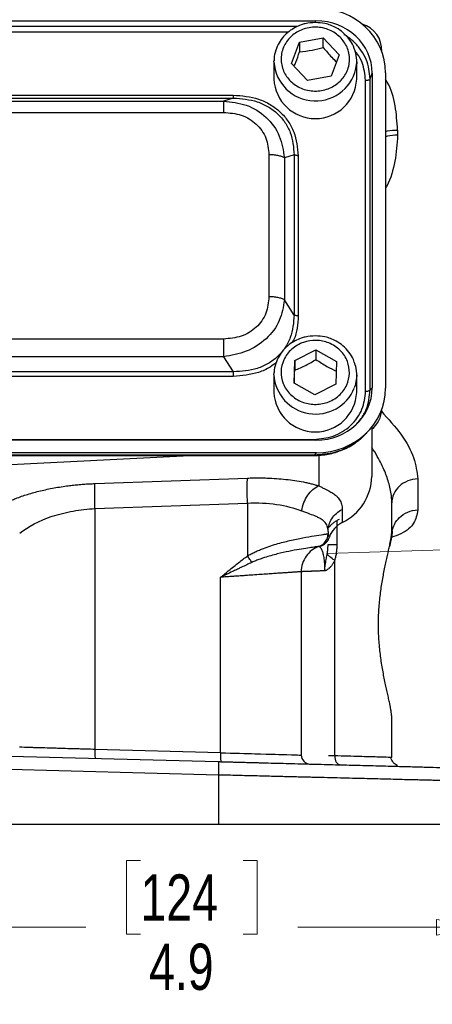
# Model space of a CAD drawing. Header units: inches. Extents: x 0.6 to 16.3, y 0.2 to 11.5.
# Tile 5 of 34: x 5.1 to 6.4, y 4 to 6.9. Entities that reach past the tile are written whole.
import ezdxf

# ---------------------------------------------------------------- set-up
doc = ezdxf.new("R2010")
doc.units = ezdxf.units.IN
doc.header["$MEASUREMENT"] = 0
doc.styles.add('SLDTEXTSTYLE0', font='TXT', dxfattribs={"width": 0.75})
doc.dimstyles.new('SLDDIMSTYLE1', dxfattribs={"dimtxt": 0.137795, "dimasz": 0.14, "dimexe": 0, "dimexo": 0.0625, "dimgap": 0.034449, "dimtad": 0, "dimdec": 1, "dimlfac": 1.5, "dimrnd": 1e-09, "dimzin": 12, "dimdsep": 46, "dimtxsty": 'SLDTEXTSTYLE0', "dimblk1": 'CLOSED', "dimblk2": 'CLOSED', "dimsah": 1, "dimcen": 0.09, "dimadec": 0, "dimazin": 3, "dimtfac": 1, "dimtdec": 1, "dimtofl": 0, "dimtmove": 0, "dimatfit": 3, "dimldrblk": 'CLOSED', "dimfxl": 0, "dimfrac": 2, "dimtolj": 1, "dimtzin": 12, "dimarcsym": 0})

# ---------------------------------------------------------------- blocks, each defined once
blk = doc.blocks.new('_Closed')
at = {"color": 0, "linetype": 'ByBlock', "lineweight": -2}
for p, q in [((-1, 0.166667), (0, 0)), ((-1, 0.166667), (-1, -0.166667)), ((0, 0), (-1, -0.166667)), ((0, 0), (-1, 0))]:
    blk.add_line(p, q, dxfattribs=at)
blk = doc.blocks.new('_D_11')
at = {"color": 7, "linetype": 'Continuous', "lineweight": 0}
for p, q in [((3.2725, 4.4608), (3.2725, 4.1551)), ((6.5258, 4.4608), (6.5258, 4.1551)), ((5.5036, 4.3929), (5.4616, 4.3929)), ((5.4616, 4.3929), (5.4616, 4.1742)), ((5.809, 4.3929), (5.851, 4.3929)), ((5.851, 4.3929), (5.851, 4.1742)), ((3.2725, 4.1945), (5.3408, 4.1945)), ((5.4616, 4.1742), (5.5036, 4.1742)), ((5.851, 4.1742), (5.809, 4.1742)), ((6.5258, 4.1945), (5.9719, 4.1945))]:
    blk.add_line(p, q, dxfattribs=at)
at = {"color": 7, "linetype": 'Continuous', "lineweight": 18, "xscale": 0.14, "yscale": 0.14, "rotation": 180.0000000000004}
blk.add_blockref('_Closed', (3.2725, 4.1945, 0.5206), dxfattribs=at)
at = {"color": 7, "linetype": 'Continuous', "lineweight": 18, "xscale": 0.14, "yscale": 0.14}
blk.add_blockref('_Closed', (6.5258, 4.1945, 0.5206), dxfattribs=at)
at = {"color": 7, "linetype": 'Continuous', "lineweight": 18, "char_height": 0.1378, "attachment_point": 1, "style": 'SLDTEXTSTYLE0'}
for s, insert in [('124', (5.5036, 4.3518)), ('4.9', (5.5291, 4.1456))]:
    blk.add_mtext(s, dxfattribs=dict(at, insert=insert))

msp = doc.modelspace()

# ---------------------------------------------------------------- linework, layer by layer
at = {"color": 7, "linetype": 'Continuous', "lineweight": 25}
for p, q in [((3.7725, 6.8955), (6.0264, 6.8955)), ((5.9773, 6.8322), (6.048, 6.8449)), ((6.048, 6.8449), (6.0952, 6.7941)), ((6.048, 6.8162), (6.048, 6.8449)), ((5.9538, 6.7687), (5.9773, 6.8322)), ((5.9773, 6.8322), (5.9773, 6.8035)), ((6.0952, 6.7941), (6.0716, 6.7306)), ((5.9011, 6.7737), (5.9012, 6.7763)), ((5.9011, 6.7737), (5.9011, 6.7216)), ((6.0009, 6.7179), (5.9538, 6.7687)), ((6.1478, 6.7216), (6.1478, 6.7737)), ((6.0716, 6.7306), (6.0009, 6.7179)), ((6.1881, 6.7223), (6.1939, 6.7392)), ((6.1881, 5.7957), (6.1881, 6.7223)), ((6.1939, 6.7392), (6.1939, 5.802)), ((6.2338, 6.7404), (6.2338, 5.8009)), ((6.1743, 5.7916), (6.1743, 6.7181)), ((4.0188, 6.6741), (5.7801, 6.6741)), ((4.0188, 6.6653), (5.7801, 6.6653)), ((5.7801, 6.6653), (5.7511, 6.6562)), ((4.0479, 6.6562), (5.7511, 6.6562)), ((4.0479, 6.6226), (5.7511, 6.6226)), ((6.2697, 6.57), (6.2697, 6.5546)), ((5.8862, 6.4965), (5.8862, 6.0734)), ((5.9614, 6.496), (5.9324, 6.487)), ((5.9324, 6.487), (5.9324, 6.0638)), ((5.9614, 6.496), (5.9614, 6.0187)), ((5.9735, 6.4935), (5.9735, 6.0162)), ((5.9614, 6.0187), (5.9324, 6.0638)), ((5.7511, 5.9473), (4.0479, 5.9473)), ((5.9631, 5.8829), (6.0263, 5.915)), ((6.0263, 5.915), (6.0877, 5.8799)), ((6.0263, 5.915), (6.0263, 5.8863)), ((5.7511, 5.8946), (4.0479, 5.8946)), ((5.7511, 5.8946), (5.7801, 5.8494)), ((5.9612, 5.8157), (5.9631, 5.8829)), ((5.9631, 5.8829), (5.9631, 5.8542)), ((6.0877, 5.8799), (6.0859, 5.8127)), ((5.7801, 5.8494), (4.0188, 5.8494)), ((5.9011, 5.8401), (5.9014, 5.8472)), ((5.9011, 5.8401), (5.9011, 5.7881)), ((6.1478, 5.7881), (6.1478, 5.8401)), ((5.7801, 5.8356), (4.0188, 5.8356)), ((6.0226, 5.7806), (5.9612, 5.8157)), ((6.0859, 5.8127), (6.0226, 5.7806)), ((6.1881, 5.7957), (6.1939, 5.802)), ((6.1774, 5.6674), (6.185, 5.6757)), ((6.1925, 5.6845), (6.1925, 5.5374)), ((6.0264, 5.6457), (3.7725, 5.6457)), ((3.7782, 5.6481), (6.0207, 5.6481)), ((6.0276, 5.6084), (3.7713, 5.6084)), ((6.0276, 5.6084), (6.0207, 5.6008)), ((6.0207, 5.6008), (3.7782, 5.6008)), ((3.7782, 5.5998), (6.0207, 5.5998)), ((4.8991, 5.563), (5.651, 5.5998)), ((5.3679, 5.5165), (5.8224, 5.5329)), ((6.3297, 5.5305), (6.3297, 5.4378)), ((5.3679, 5.4419), (5.8224, 5.4583)), ((5.8224, 5.4583), (5.8224, 5.3007)), ((6.2525, 5.3778), (6.2525, 5.4592)), ((5.3679, 5.4419), (5.3679, 4.7242)), ((6.1046, 5.4393), (6.1046, 5.4004)), ((6.0625, 5.3735), (6.0625, 5.367)), ((6.2534, 5.3744), (6.2526, 5.3935)), ((6.0386, 5.3302), (6.0402, 5.3307)), ((6.0426, 5.3319), (6.0479, 5.3361)), ((6.0443, 5.3322), (6.0449, 5.3323)), ((6.0823, 4.7051), (6.0823, 5.2881)), ((5.9825, 5.2538), (5.9825, 4.7075)), ((5.7424, 4.7144), (5.7424, 5.2373)), ((6.2525, 4.7004), (6.2525, 4.8159)), ((5.7424, 4.7144), (5.3679, 4.7242)), ((4.8991, 4.7099), (5.735, 4.688)), ((6.2525, 4.7004), (6.2475, 4.7005)), ((5.7361, 4.648), (4.8991, 4.6699)), ((5.7361, 4.648), (5.7361, 4.5002)), ((5.7361, 4.5002), (4.8991, 4.5002))]:
    msp.add_line(p, q, dxfattribs=at)
at = {"color": 8, "linetype": 'Continuous', "lineweight": 25}
for p, q in [((6.0246, 6.89), (6.0264, 6.8955)), ((5.9715, 6.8786), (3.8275, 6.8786)), ((5.9438, 6.8616), (3.8553, 6.8616)), ((6.0207, 5.6006), (6.0207, 5.6008)), ((6.0345, 5.6013), (6.0345, 5.5098)), ((6.0887, 5.4055), (6.0887, 5.335))]:
    msp.add_line(p, q, dxfattribs=at)
at = {"color": 7, "linetype": 'Continuous', "lineweight": 18}
msp.add_line((7.2602, 5.3457), (6.06, 5.3078), dxfattribs=at)
at = {"color": 7, "linetype": 'Continuous', "lineweight": 25, "flags": 128}
for points in [[(6.1478, 6.7737), (6.1477, 6.7691), (6.1474, 6.7647)], [(6.1437, 5.8694), (6.1447, 5.8659), (6.1478, 5.8371)], [(6.1478, 5.8371), (6.1431, 5.8086), (6.1406, 5.8013)]]:
    msp.add_lwpolyline(points, dxfattribs=at)
at = {"color": 7, "linetype": 'Continuous', "lineweight": 25}
for centre, radius, start, end in [((6.1425, 6.8082), 0.08, 357.1518, 74.2048), ((6.0245, 6.7275), 0.1235, 182.7187, 357.2813), ((6.0245, 5.7939), 0.1235, 182.7175, 357.2825), ((6.1425, 5.7408), 0.08, 308.6822, 357.3607), ((6.0379, 5.5398), 0.1546, 295.5683, 359.1348), ((6.1381, 5.3319), 0.0762, 116.0622, 160.4478)]:
    msp.add_arc(centre, radius, start, end, dxfattribs=at)
at = {"color": 8, "linetype": 'Continuous', "lineweight": 25}
for centre, radius, start, end in [((6.0247, 6.7803), 0.1237, 183.0686, 352.7274), ((6.0253, 5.8479), 0.1244, 183.5831, 337.9911)]:
    msp.add_arc(centre, radius, start, end, dxfattribs=at)
at = {"color": 7, "linetype": 'Continuous', "lineweight": 25}
for centre, major_axis, start_param, end_param in [((6.0212, 6.7344), (0.2087, 0.0437), 6.091166, 7.631805), ((6.0212, 6.7344), (0.1694, 0.0355), 6.091166, 7.631805), ((6.0212, 5.8069), (0.1694, -0.0355), 4.934566, 6.475204), ((6.0212, 5.8069), (0.2087, -0.0437), 4.934566, 6.475204)]:
    msp.add_ellipse(centre, major_axis=major_axis, ratio=0.927683, start_param=start_param, end_param=end_param, dxfattribs=at)
for points, knots in [([(6.0245, 6.8903), (6.0143, 6.8896), (6, 6.8887), (5.9799, 6.8827), (5.9635, 6.8757), (5.9456, 6.8642), (5.9293, 6.8489), (5.9153, 6.8299), (5.9057, 6.8074), (5.9009, 6.7889), (5.9016, 6.7784), (5.9017, 6.7763)], [0, 0, 0, 0, 0.16057, 0.224992, 0.332032, 0.443735, 0.564351, 0.691699, 0.82551, 0.966157, 1, 1, 1, 1]), ([(6.1016, 6.8437), (6.1089, 6.8338), (6.1203, 6.8186), (6.1262, 6.7941), (6.1269, 6.7745), (6.1233, 6.7552), (6.1134, 6.732), (6.0929, 6.7077), (6.0642, 6.6922), (6.0381, 6.6863), (6.0171, 6.6857), (5.9964, 6.6891), (5.9716, 6.6984), (5.9455, 6.7175), (5.9289, 6.7443), (5.9227, 6.7686), (5.922, 6.7882), (5.9257, 6.8075), (5.9355, 6.8308), (5.9561, 6.8551), (5.9848, 6.8706), (6.0108, 6.8764), (6.0318, 6.877), (6.0525, 6.8736), (6.0776, 6.8646), (6.0921, 6.8519), (6.1016, 6.8437)], [0, 0, 0, 0, 0.059864, 0.09209, 0.125, 0.15791, 0.190136, 0.25, 0.309864, 0.34209, 0.375, 0.40791, 0.440136, 0.5, 0.559864, 0.59209, 0.625, 0.65791, 0.690136, 0.75, 0.809864, 0.84209, 0.875, 0.90791, 0.940136, 1, 1, 1, 1]), ([(6.1139, 6.853), (6.1116, 6.8556), (6.1039, 6.8641), (6.0886, 6.8739), (6.0703, 6.8824), (6.0495, 6.8887), (6.0341, 6.8897), (6.0245, 6.8903)], [0, 0, 0, 0, 0.105501, 0.351425, 0.54255, 0.712543, 1, 1, 1, 1]), ([(6.1473, 6.7645), (6.1474, 6.7646), (6.1492, 6.7737), (6.1469, 6.7928), (6.1393, 6.819), (6.1275, 6.8397), (6.1176, 6.8494), (6.1139, 6.853)], [0, 0, 0, 0, 0.005777, 0.283367, 0.580213, 0.845004, 1, 1, 1, 1]), ([(5.9773, 6.8035), (5.99, 6.8047), (6.0136, 6.807), (6.0371, 6.8133), (6.048, 6.8162)], [0, 0, 0, 0, 0.534747, 1, 1, 1, 1]), ([(6.048, 6.8162), (6.0564, 6.806), (6.0696, 6.7901), (6.0827, 6.7776), (6.0874, 6.7731)], [0, 0, 0, 0, 0.640717, 1, 1, 1, 1]), ([(5.9617, 6.7601), (5.9633, 6.764), (5.9685, 6.777), (5.9737, 6.7926), (5.9773, 6.8035)], [0, 0, 0, 0, 0.299335, 1, 1, 1, 1]), ([(5.7801, 6.6741), (5.8058, 6.672), (5.8444, 6.6688), (5.8905, 6.647), (5.9206, 6.6246), (5.9445, 6.5965), (5.9678, 6.5536), (5.9713, 6.5175), (5.9735, 6.4935)], [0, 0, 0, 0, 0.250072, 0.375279, 0.5, 0.624721, 0.749928, 1, 1, 1, 1]), ([(5.7801, 6.6653), (5.8045, 6.6634), (5.8411, 6.6606), (5.8846, 6.6401), (5.9128, 6.6193), (5.9351, 6.593), (5.9568, 6.5525), (5.9596, 6.5186), (5.9614, 6.496)], [0, 0, 0, 0, 0.251011, 0.37739, 0.5, 0.622613, 0.748989, 1, 1, 1, 1]), ([(5.7511, 6.6562), (5.7742, 6.6537), (5.8209, 6.6487), (5.8808, 6.6108), (5.9221, 6.5542), (5.9289, 6.5092), (5.9324, 6.487)], [0, 0, 0, 0, 0.247517, 0.5, 0.752483, 1, 1, 1, 1]), ([(5.7511, 6.6226), (5.769, 6.6211), (5.796, 6.6189), (5.8282, 6.6037), (5.8491, 6.5881), (5.8659, 6.5685), (5.8822, 6.5385), (5.8846, 6.5133), (5.8862, 6.4965)], [0, 0, 0, 0, 0.250062, 0.37621, 0.5, 0.623853, 0.749938, 1, 1, 1, 1]), ([(5.8862, 6.0734), (5.8846, 6.0566), (5.8822, 6.0314), (5.8659, 6.0014), (5.8491, 5.9818), (5.8282, 5.9662), (5.796, 5.951), (5.769, 5.9488), (5.7511, 5.9473)], [0, 0, 0, 0, 0.250062, 0.37621, 0.5, 0.623853, 0.749938, 1, 1, 1, 1]), ([(5.9324, 6.0638), (5.9289, 6.043), (5.9221, 6.0008), (5.8808, 5.9455), (5.8209, 5.9063), (5.7742, 5.8985), (5.7511, 5.8946)], [0, 0, 0, 0, 0.247517, 0.5, 0.752483, 1, 1, 1, 1]), ([(5.9614, 6.0187), (5.9596, 5.9958), (5.9568, 5.9613), (5.9351, 5.9205), (5.9128, 5.8941), (5.8846, 5.8733), (5.8411, 5.8532), (5.8045, 5.851), (5.7801, 5.8494)], [0, 0, 0, 0, 0.251011, 0.37739, 0.5, 0.622613, 0.748989, 1, 1, 1, 1]), ([(6.0245, 5.9567), (6.0143, 5.956), (6, 5.9551), (5.9799, 5.9492), (5.9635, 5.9421), (5.9456, 5.9306), (5.9293, 5.9154), (5.9153, 5.8963), (5.9058, 5.8738), (5.9011, 5.8568), (5.9015, 5.8478), (5.9015, 5.8473)], [0, 0, 0, 0, 0.164754, 0.230856, 0.340685, 0.4553, 0.579058, 0.709725, 0.847023, 0.991336, 1, 1, 1, 1]), ([(6.1428, 5.8697), (6.1414, 5.8753), (6.1378, 5.8891), (6.1252, 5.9087), (6.1078, 5.9272), (6.0887, 5.9404), (6.0703, 5.9488), (6.0495, 5.9551), (6.0341, 5.9561), (6.0245, 5.9567)], [0, 0, 0, 0, 0.110396, 0.277681, 0.441477, 0.595032, 0.71437, 0.820512, 1, 1, 1, 1]), ([(6.1264, 5.8453), (6.1247, 5.8334), (6.1221, 5.815), (6.1088, 5.7931), (6.0952, 5.7782), (6.0785, 5.7663), (6.0545, 5.7553), (6.0217, 5.7503), (5.9893, 5.7569), (5.9659, 5.769), (5.95, 5.7818), (5.9371, 5.7973), (5.9254, 5.8198), (5.92, 5.8503), (5.9271, 5.8806), (5.9401, 5.9024), (5.9537, 5.9174), (5.9704, 5.9293), (5.9945, 5.9402), (6.0272, 5.9453), (6.0596, 5.9387), (6.083, 5.9266), (6.099, 5.9138), (6.1117, 5.8983), (6.1238, 5.8758), (6.1254, 5.8573), (6.1264, 5.8453)], [0, 0, 0, 0, 0.059864, 0.09209, 0.125, 0.15791, 0.190136, 0.25, 0.309864, 0.34209, 0.375, 0.40791, 0.440136, 0.5, 0.559864, 0.59209, 0.625, 0.65791, 0.690136, 0.75, 0.809864, 0.84209, 0.875, 0.90791, 0.940136, 1, 1, 1, 1]), ([(5.9631, 5.8542), (5.9744, 5.8589), (5.9955, 5.8677), (6.0166, 5.8804), (6.0263, 5.8863)], [0, 0, 0, 0, 0.5347467, 1, 1, 1, 1]), ([(6.0263, 5.8863), (6.0373, 5.879), (6.0578, 5.8653), (6.0782, 5.8557), (6.0877, 5.8512)], [0, 0, 0, 0, 0.534747, 1, 1, 1, 1]), ([(5.962, 5.8152), (5.9621, 5.8172), (5.9624, 5.8288), (5.9628, 5.8427), (5.9631, 5.8542)], [0, 0, 0, 0, 0.164187, 1, 1, 1, 1]), ([(6.0207, 5.6481), (6.0402, 5.65), (6.07, 5.6529), (6.1059, 5.6707), (6.1304, 5.6891), (6.1501, 5.712), (6.1692, 5.7455), (6.1723, 5.7734), (6.1743, 5.7916)], [0, 0, 0, 0, 0.240853, 0.369278, 0.5, 0.630722, 0.759147, 1, 1, 1, 1]), ([(6.0207, 5.5999), (6.0349, 5.6007), (6.0638, 5.6023), (6.1059, 5.6155), (6.1454, 5.6366), (6.1668, 5.6572), (6.1775, 5.6676)], [0, 0, 0, 0, 0.240515, 0.489269, 0.743239, 1, 1, 1, 1]), ([(6.1733, 5.6642), (6.171, 5.6615), (6.1601, 5.6485), (6.1343, 5.6308), (6.0869, 5.6067), (6.0467, 5.6031), (6.0207, 5.6008)], [0, 0, 0, 0, 0.064824, 0.305782, 0.550333, 1, 1, 1, 1]), ([(5.0727, 5.4429), (5.0745, 5.4441), (5.078, 5.4463), (5.0835, 5.4495), (5.0893, 5.4527), (5.0953, 5.4558), (5.1014, 5.4589), (5.1078, 5.4619), (5.1144, 5.4649), (5.1211, 5.4678), (5.1365, 5.4741), (5.162, 5.4832), (5.2, 5.4939), (5.2405, 5.5028), (5.2744, 5.5083), (5.3001, 5.5115), (5.3169, 5.5133), (5.3338, 5.5147), (5.3508, 5.5158), (5.3622, 5.5163), (5.3679, 5.5165)], [0, 0, 0, 0, 0.028289, 0.056454, 0.084517, 0.112498, 0.140419, 0.1683, 0.196164, 0.224031, 0.251922, 0.380516, 0.507964, 0.634252, 0.759589, 0.80795, 0.85603, 0.90397, 0.951912, 1, 1, 1, 1]), ([(5.3679, 5.4419), (5.3676, 5.45), (5.3673, 5.458), (5.367, 5.4733), (5.367, 5.4806), (5.367, 5.4938), (5.367, 5.4997), (5.3673, 5.5096), (5.3676, 5.5136), (5.3679, 5.5165)], [0, 0, 0, 0, 0.25, 0.25, 0.5, 0.5, 0.75, 0.75, 1, 1, 1, 1]), ([(5.8224, 5.4583), (5.8218, 5.4743), (5.8212, 5.5063), (5.8218, 5.5271), (5.8224, 5.5329), (5.8224, 5.5329), (5.8224, 5.5329), (5.8224, 5.5329)], [-0.000061, -0.000061, -0.000061, -0.000061, 0.499917, 0.999917, 0.999917, 0.999917, 0.999978, 0.999978, 0.999978, 0.999978]), ([(5.8224, 5.5329), (5.8252, 5.533), (5.8307, 5.5332), (5.8391, 5.5334), (5.8474, 5.5335), (5.8556, 5.5335), (5.8639, 5.5334), (5.8721, 5.5333), (5.8872, 5.5328), (5.909, 5.5317), (5.9368, 5.5292), (5.9636, 5.5258), (5.9848, 5.5221), (6.0009, 5.5187), (6.0125, 5.516), (6.0238, 5.513), (6.0309, 5.5109), (6.0345, 5.5098)], [0, 0, 0, 0, 0.035251, 0.070436, 0.10558, 0.140708, 0.175846, 0.211019, 0.246253, 0.371395, 0.496877, 0.622716, 0.749148, 0.811633, 0.874185, 0.936931, 1, 1, 1, 1]), ([(6.0345, 5.5098), (6.0361, 5.509), (6.0393, 5.5075), (6.0439, 5.5053), (6.0483, 5.5032), (6.0526, 5.5011), (6.0567, 5.499), (6.0607, 5.4969), (6.0678, 5.4931), (6.0771, 5.4876), (6.086, 5.4808), (6.0924, 5.4744), (6.0969, 5.4684), (6.1004, 5.462), (6.1028, 5.455), (6.1044, 5.4475), (6.1045, 5.4421), (6.1046, 5.4393)], [0, 0, 0, 0, 0.032823, 0.065741, 0.098769, 0.131923, 0.165218, 0.198668, 0.232289, 0.354657, 0.477821, 0.5637, 0.649749, 0.736188, 0.823235, 0.911103, 1, 1, 1, 1]), ([(5.8224, 5.4583), (5.8522, 5.4597), (5.8818, 5.4584), (5.9366, 5.4506), (5.962, 5.444), (5.9836, 5.4352)], [0, 0, 0, 0, 0.5, 0.5, 1, 1, 1, 1]), ([(5.1435, 5.3684), (5.1677, 5.3886), (5.2016, 5.4062), (5.2603, 5.4255), (5.2811, 5.4307), (5.324, 5.4384), (5.346, 5.4409), (5.3679, 5.4419)], [0, 0, 0, 0, 0.5, 0.5, 0.75, 0.75, 1, 1, 1, 1]), ([(6.0625, 5.3735), (6.0625, 5.3793), (6.0617, 5.3846), (6.0582, 5.3947), (6.0552, 5.3994), (6.0486, 5.406), (6.0456, 5.4083), (6.0406, 5.4115), (6.0388, 5.4125), (6.0339, 5.4151), (6.0306, 5.4167), (6.0214, 5.4207), (6.0151, 5.4231), (6.0007, 5.4286), (5.9924, 5.4316), (5.9836, 5.4352)], [0, 0, 0, 0, 0.184444, 0.184444, 0.395238, 0.395238, 0.526984, 0.526984, 0.592857, 0.592857, 0.698253, 0.698253, 0.866888, 0.866888, 1.053967, 1.053967, 1.053967, 1.053967]), ([(6.0625, 5.3735), (6.0625, 5.3869), (6.0664, 5.4003), (6.0812, 5.4234), (6.092, 5.433), (6.1046, 5.4393)], [0, 0, 0, 0, 0.5, 0.5, 1, 1, 1, 1]), ([(6.2535, 5.3744), (6.2561, 5.3895), (6.2731, 5.422), (6.3092, 5.4371), (6.3297, 5.4378)], [-0.8986755, -0.8986755, -0.8986755, -0.8986755, -0.5, 0, 0, 0, 0]), ([(6.0952, 5.4096), (6.0936, 5.4088), (6.0905, 5.4072), (6.0861, 5.4045), (6.0818, 5.4017), (6.0763, 5.3975), (6.0698, 5.3919), (6.0654, 5.3868), (6.0631, 5.3842)], [0, 0, 0, 0, 0.125259, 0.250126, 0.374952, 0.500086, 0.749791, 1, 1, 1, 1]), ([(6.2525, 4.8159), (6.2525, 4.8169), (6.2524, 4.819), (6.2522, 4.8223), (6.2519, 4.8258), (6.2515, 4.8295), (6.251, 4.8335), (6.2504, 4.8376), (6.2497, 4.8419), (6.2489, 4.8464), (6.2481, 4.8511), (6.2471, 4.856), (6.2455, 4.864), (6.243, 4.8757), (6.2395, 4.8916), (6.2357, 4.9086), (6.2306, 4.9326), (6.2243, 4.9651), (6.2179, 5.0072), (6.2136, 5.0515), (6.2122, 5.0969), (6.2136, 5.1423), (6.2179, 5.1866), (6.2243, 5.2287), (6.2306, 5.2611), (6.2357, 5.2852), (6.2395, 5.3022), (6.243, 5.3181), (6.2458, 5.3312), (6.2479, 5.3419), (6.2495, 5.3504), (6.2508, 5.3583), (6.2517, 5.3655), (6.2523, 5.3721), (6.2524, 5.3759), (6.2525, 5.3778)], [0, 0, 0, 0, 0.011466, 0.022909, 0.034336, 0.045757, 0.057178, 0.068608, 0.080055, 0.091528, 0.103034, 0.114581, 0.126178, 0.157527, 0.18889, 0.220215, 0.251431, 0.313763, 0.37595, 0.438309, 0.500023, 0.561727, 0.624097, 0.686283, 0.748616, 0.77983, 0.811157, 0.842518, 0.87387, 0.895084, 0.916155, 0.937132, 0.958065, 0.979004, 1, 1, 1, 1]), ([(6.2535, 5.3744), (6.2534, 5.3734), (6.2534, 5.3713), (6.2531, 5.368), (6.2527, 5.3644), (6.2522, 5.3607), (6.2515, 5.3567), (6.2507, 5.3526), (6.2498, 5.3482), (6.2489, 5.3437), (6.2478, 5.339), (6.2467, 5.3341), (6.246, 5.3307), (6.2456, 5.329)], [0, 0, 0, 0, 0.087516, 0.175936, 0.265199, 0.355236, 0.44597, 0.537319, 0.629194, 0.721501, 0.814141, 0.907011, 1, 1, 1, 1]), ([(5.8224, 5.3007), (5.8242, 5.3018), (5.8278, 5.3039), (5.8334, 5.3069), (5.8392, 5.3099), (5.8452, 5.3129), (5.8515, 5.3157), (5.8579, 5.3185), (5.8694, 5.3232), (5.8863, 5.3295), (5.9147, 5.3384), (5.95, 5.3475), (5.9889, 5.3555), (6.0234, 5.3614), (6.0424, 5.3641), (6.0514, 5.3654), (6.0551, 5.3659), (6.0581, 5.3663), (6.0603, 5.3666), (6.0619, 5.3668), (6.0622, 5.3669), (6.0624, 5.3669)], [0, 0, 0, 0, 0.015999, 0.032443, 0.049346, 0.066716, 0.084566, 0.102902, 0.121735, 0.181928, 0.245598, 0.365276, 0.496551, 0.633706, 0.784264, 0.81858, 0.85355, 0.889175, 0.925457, 0.962398, 1, 1, 1, 1]), ([(6.0358, 5.3292), (6.0435, 5.332), (6.0504, 5.3372), (6.0599, 5.3506), (6.0625, 5.3588), (6.0625, 5.367)], [0, 0, 0, 0, 0.5, 0.5, 1, 1, 1, 1]), ([(6.0426, 5.3314), (6.0433, 5.3317), (6.0449, 5.3323), (6.0473, 5.3334), (6.0496, 5.3347), (6.0519, 5.3362), (6.0541, 5.3378), (6.0563, 5.3397), (6.0586, 5.3421), (6.0611, 5.3453), (6.0632, 5.3489), (6.0651, 5.353), (6.0659, 5.3558), (6.0663, 5.3574)], [0, 0, 0, 0, 0.06495, 0.131082, 0.198958, 0.269097, 0.341972, 0.418011, 0.497606, 0.616246, 0.748535, 0.858429, 1, 1, 1, 1]), ([(6.0624, 5.3669), (6.0624, 5.3669), (6.0624, 5.367), (6.0624, 5.367), (6.0624, 5.367), (6.0624, 5.367), (6.0625, 5.367), (6.0625, 5.367), (6.0625, 5.367), (6.0625, 5.367)], [-0.01597476, -0.01597476, -0.01597476, -0.01597476, -0.01030372, -0.01030372, -0.0051918, -0.0051918, -0.00199684, -0.00199684, 0, 0, 0, 0]), ([(6.0625, 5.367), (6.0625, 5.3663), (6.0625, 5.3651), (6.0629, 5.3633), (6.0634, 5.3617), (6.0642, 5.3601), (6.0651, 5.3587), (6.0659, 5.3578), (6.0663, 5.3574)], [0, 0, 0, 0, 0.179151, 0.353299, 0.522451, 0.686614, 0.845794, 1, 1, 1, 1]), ([(6.0358, 5.3292), (6.0357, 5.3292), (6.0356, 5.3291), (6.0352, 5.3291), (6.0345, 5.329), (6.0335, 5.3288), (6.0323, 5.3286), (6.0309, 5.3285), (6.0292, 5.3282), (6.0273, 5.328), (6.0251, 5.3277), (6.0227, 5.3273), (6.0161, 5.3264), (6.0025, 5.3245), (5.9773, 5.3206), (5.9466, 5.3149), (5.9171, 5.3084), (5.8924, 5.3019), (5.8751, 5.2968), (5.8601, 5.2917), (5.8474, 5.2869), (5.8394, 5.2834), (5.8355, 5.2817)], [0, 0, 0, 0, 0.0223258, 0.0447291, 0.0672076, 0.0897584, 0.1123788, 0.1350659, 0.1578168, 0.1806284, 0.203498, 0.2264226, 0.2493996, 0.3753924, 0.500217, 0.6279983, 0.7523008, 0.8171084, 0.8774734, 0.9217241, 0.9625189, 1, 1, 1, 1]), ([(6.0358, 5.3292), (6.028, 5.3265), (6.0207, 5.3226), (6.0076, 5.3127), (6.0019, 5.3067), (5.9924, 5.2933), (5.9887, 5.2859), (5.9837, 5.2702), (5.9825, 5.262), (5.9825, 5.2538)], [0, 0, 0, 0, 0.25, 0.25, 0.5, 0.5, 0.75, 0.75, 1, 1, 1, 1]), ([(6.0358, 5.3292), (6.0358, 5.3292), (6.0358, 5.3292), (6.0358, 5.3292), (6.0358, 5.3292), (6.0358, 5.3292), (6.0358, 5.3292), (6.0358, 5.3292), (6.0358, 5.3292), (6.0358, 5.3292)], [-0.01597476, -0.01597476, -0.01597476, -0.01597476, -0.01397791, -0.01397791, -0.01078296, -0.01078296, -0.00567104, -0.00567104, 0, 0, 0, 0]), ([(6.0529, 5.2565), (6.0529, 5.2576), (6.0529, 5.2597), (6.0529, 5.2629), (6.0528, 5.266), (6.0528, 5.2691), (6.0526, 5.2722), (6.0525, 5.2752), (6.0522, 5.2807), (6.0516, 5.2883), (6.05, 5.2998), (6.0475, 5.311), (6.0441, 5.3194), (6.0409, 5.3247), (6.0384, 5.3272), (6.0369, 5.3285), (6.036, 5.3291), (6.0359, 5.3292), (6.0358, 5.3292)], [0, 0, 0, 0, 0.014247, 0.028482, 0.042762, 0.05714, 0.071669, 0.086397, 0.101368, 0.153445, 0.208712, 0.322207, 0.44834, 0.577779, 0.716269, 0.809601, 0.90387, 1, 1, 1, 1]), ([(6.0413, 5.3316), (6.0412, 5.3316), (6.0411, 5.3315), (6.0422, 5.3317), (6.0425, 5.3318)], [0, 0, 0, 0, 0.72885, 1, 1, 1, 1]), ([(6.06, 5.3078), (6.0602, 5.3091), (6.0604, 5.3103), (6.0609, 5.3135), (6.0611, 5.3154), (6.0617, 5.3203), (6.062, 5.3232), (6.0624, 5.3291), (6.0625, 5.3321), (6.0625, 5.335)], [0, 0, 0, 0, 0.0228636, 0.0228636, 0.0594453, 0.0594453, 0.1179761, 0.1179761, 0.1829087, 0.1829087, 0.1829087, 0.1829087]), ([(6.0887, 5.335), (6.0887, 5.3329), (6.0886, 5.3288), (6.0883, 5.3227), (6.0878, 5.3167), (6.0871, 5.3108), (6.0862, 5.305), (6.0851, 5.2993), (6.0838, 5.2936), (6.0828, 5.2899), (6.0823, 5.2881)], [0, 0, 0, 0, 0.129179, 0.256638, 0.382631, 0.507419, 0.631272, 0.754466, 0.877281, 1, 1, 1, 1]), ([(5.7424, 5.2373), (5.75, 5.2436), (5.7631, 5.2545), (5.781, 5.2691), (5.7958, 5.2809), (5.8093, 5.2912), (5.8181, 5.2976), (5.8224, 5.3007)], [0, 0, 0, 0, 0.2906592, 0.5000888, 0.6792014, 0.8458194, 1, 1, 1, 1]), ([(5.8356, 5.2816), (5.8302, 5.2792), (5.8248, 5.2767), (5.8145, 5.2719), (5.8096, 5.2696), (5.8015, 5.2658), (5.7984, 5.2643), (5.7934, 5.2619), (5.7914, 5.2609), (5.7856, 5.2581), (5.7817, 5.2563), (5.7715, 5.2514), (5.7652, 5.2483), (5.7534, 5.2426), (5.7479, 5.2399), (5.7424, 5.2373)], [0, 0, 0, 0, 0.0681316, 0.0681316, 0.1459963, 0.1459963, 0.1946617, 0.1946617, 0.2189944, 0.2189944, 0.2579267, 0.2579267, 0.3202185, 0.3202185, 0.3893234, 0.3893234, 0.3893234, 0.3893234]), ([(6.0529, 5.2565), (6.0529, 5.2591), (6.0529, 5.2603), (6.0529, 5.2614), (6.053, 5.2619), (6.053, 5.2631), (6.053, 5.2637), (6.0532, 5.2655), (6.0532, 5.2664), (6.0534, 5.2688), (6.0536, 5.2701), (6.054, 5.2737), (6.0543, 5.2756), (6.0551, 5.2807), (6.0556, 5.2835), (6.0571, 5.2919), (6.058, 5.2965), (6.0593, 5.3033), (6.0596, 5.3056), (6.06, 5.3078)], [-0.3559992, -0.3559992, -0.3559992, -0.3559992, -0.3550258, -0.3550258, -0.3540523, -0.3540523, -0.3521055, -0.3521055, -0.3482117, -0.3482117, -0.3404242, -0.3404242, -0.3248493, -0.3248493, -0.2936993, -0.2936993, -0.2224995, -0.2224995, -0.1836211, -0.1836211, -0.1836211, -0.1836211]), ([(6.0823, 5.2881), (6.0817, 5.2869), (6.0805, 5.2844), (6.0786, 5.281), (6.0767, 5.2777), (6.0746, 5.2745), (6.0724, 5.2716), (6.0697, 5.2682), (6.0663, 5.2646), (6.0622, 5.2609), (6.0586, 5.2586), (6.0559, 5.2573), (6.0543, 5.2567), (6.0533, 5.2566), (6.0529, 5.2565)], [0, 0, 0, 0, 0.080876, 0.160494, 0.239065, 0.316809, 0.393951, 0.470723, 0.600699, 0.725286, 0.859595, 0.914973, 0.962606, 1, 1, 1, 1]), ([(5.9825, 5.2538), (5.9824, 5.2538), (5.9824, 5.2538), (5.982, 5.2538), (5.9813, 5.2537), (5.9803, 5.2537), (5.979, 5.2536), (5.9775, 5.2535), (5.9757, 5.2533), (5.9735, 5.2532), (5.9711, 5.253), (5.9684, 5.2528), (5.9654, 5.2526), (5.9621, 5.2524), (5.9585, 5.2522), (5.9546, 5.2519), (5.9504, 5.2516), (5.9459, 5.2513), (5.9411, 5.251), (5.936, 5.2506), (5.9307, 5.2502), (5.925, 5.2499), (5.9191, 5.2495), (5.9098, 5.2488), (5.8961, 5.2479), (5.877, 5.2466), (5.8556, 5.2451), (5.837, 5.2438), (5.8221, 5.2428), (5.8115, 5.242), (5.7998, 5.2412), (5.787, 5.2403), (5.7731, 5.2394), (5.7581, 5.2384), (5.7477, 5.2376), (5.7424, 5.2373)], [0, 0, 0, 0, 0.021599, 0.043304, 0.065114, 0.087029, 0.10905, 0.131177, 0.15341, 0.175749, 0.198194, 0.220745, 0.243403, 0.266167, 0.289038, 0.312015, 0.335099, 0.35829, 0.381588, 0.404993, 0.428505, 0.452124, 0.47585, 0.499685, 0.55998, 0.623309, 0.689673, 0.759071, 0.785966, 0.815369, 0.84728, 0.881699, 0.918625, 0.958059, 1, 1, 1, 1]), ([(6.0529, 5.2565), (6.0509, 5.2564), (6.0471, 5.2563), (6.0416, 5.2561), (6.0363, 5.2559), (6.0313, 5.2557), (6.0265, 5.2555), (6.0219, 5.2553), (6.0176, 5.2552), (6.0135, 5.255), (6.0097, 5.2549), (6.0062, 5.2547), (6.0029, 5.2546), (5.9998, 5.2545), (5.997, 5.2544), (5.9944, 5.2543), (5.9921, 5.2542), (5.9901, 5.2541), (5.9883, 5.2541), (5.9867, 5.254), (5.9854, 5.2539), (5.9843, 5.2539), (5.9835, 5.2539), (5.9829, 5.2538), (5.9825, 5.2538), (5.9825, 5.2538), (5.9825, 5.2538)], [0, 0, 0, 0, 0.043428, 0.086702, 0.129823, 0.172791, 0.215605, 0.258267, 0.300774, 0.343129, 0.38533, 0.427378, 0.469274, 0.511016, 0.552605, 0.594041, 0.635324, 0.676455, 0.717432, 0.758257, 0.798929, 0.839448, 0.879815, 0.920029, 0.960091, 1, 1, 1, 1]), ([(5.3679, 4.7242), (5.3594, 4.7245), (5.3509, 4.7247), (5.336, 4.7251), (5.3308, 4.7253), (5.3192, 4.7256), (5.3063, 4.726), (5.2856, 4.7266), (5.2704, 4.727), (5.2623, 4.7273), (5.2595, 4.7274), (5.2536, 4.7275), (5.2377, 4.728), (5.2133, 4.7287), (5.1905, 4.7294), (5.1813, 4.7296), (5.1766, 4.7298), (5.1622, 4.7302), (5.1524, 4.7305), (5.1434, 4.7307)], [0, 0, 0, 0, 0.25, 0.25, 0.375, 0.375, 0.5, 0.625, 0.6875, 0.6875, 0.71875, 0.71875, 0.75, 0.875, 0.90625, 0.90625, 0.9375, 0.9375, 1, 1, 1, 1]), ([(5.7424, 4.7144), (5.7422, 4.7074), (5.7422, 4.7005), (5.7424, 4.6907), (5.7427, 4.6878), (5.7431, 4.6878)], [0, 0, 0, 0, 0.5, 0.5, 1, 1, 1, 1]), ([(5.7424, 4.7144), (5.7815, 4.7133), (5.8187, 4.7122), (5.8933, 4.7101), (5.9256, 4.7091), (5.9617, 4.7081), (5.9717, 4.7078), (5.9807, 4.7075), (5.9825, 4.7075), (5.9825, 4.7075)], [0.038781, 0.038781, 0.038781, 0.038781, 0.20353, 0.20353, 0.529177, 0.529177, 1.050214, 1.050214, 1.628238, 1.628238, 1.628238, 1.628238]), ([(6.2691, 4.6757), (6.2643, 4.6786), (6.2546, 4.6845), (6.2513, 4.6953), (6.2496, 4.7007)], [0, 0, 0, 0, 0.4942048, 1, 1, 1, 1]), ([(5.735, 4.688), (5.7353, 4.688), (5.7356, 4.6869), (5.736, 4.6829), (5.7361, 4.6799), (5.7363, 4.6725), (5.7363, 4.6681), (5.7363, 4.6584), (5.7362, 4.6532), (5.7361, 4.648)], [0, 0, 0, 0, 0.25, 0.25, 0.5, 0.5, 0.75, 0.75, 1, 1, 1, 1]), ([(5.735, 4.688), (5.7397, 4.6879), (5.7491, 4.6876), (5.7632, 4.6872), (5.7772, 4.6869), (5.7912, 4.6865), (5.8052, 4.6861), (5.8191, 4.6858), (5.833, 4.6854), (5.8469, 4.685), (5.8607, 4.6847), (5.8941, 4.6838), (5.9464, 4.6824), (6.0168, 4.6806), (6.0851, 4.6788), (6.1509, 4.6771), (6.2128, 4.6755), (6.2699, 4.674), (6.3214, 4.6726), (6.3663, 4.6714), (6.4045, 4.6704), (6.4352, 4.6696), (6.4589, 4.669), (6.4721, 4.6687), (6.479, 4.6685), (6.4825, 4.6684), (6.485, 4.6683), (6.4866, 4.6683), (6.4867, 4.6683), (6.4868, 4.6683)], [0, 0, 0, 0, 0.011734, 0.0234529, 0.0351605, 0.0468604, 0.0585564, 0.0702521, 0.0819513, 0.0936576, 0.1053749, 0.1171067, 0.1789107, 0.2407249, 0.3049207, 0.3691264, 0.4345865, 0.5000557, 0.5655114, 0.6309763, 0.6951599, 0.7593534, 0.82114, 0.8829367, 0.9063739, 0.9297691, 0.953152, 0.9765525, 1, 1, 1, 1]), ([(6.5258, 4.6283), (6.5258, 4.6283), (6.5257, 4.6283), (6.5253, 4.6283), (6.5246, 4.6283), (6.5237, 4.6284), (6.5224, 4.6284), (6.5209, 4.6284), (6.5191, 4.6285), (6.517, 4.6285), (6.5147, 4.6286), (6.512, 4.6287), (6.5091, 4.6287), (6.5058, 4.6288), (6.5023, 4.6289), (6.4985, 4.629), (6.4944, 4.6291), (6.49, 4.6292), (6.4853, 4.6293), (6.4803, 4.6295), (6.475, 4.6296), (6.4695, 4.6297), (6.4636, 4.6299), (6.4574, 4.63), (6.451, 4.6302), (6.4442, 4.6304), (6.4372, 4.6305), (6.4299, 4.6307), (6.4222, 4.6309), (6.4143, 4.6311), (6.4061, 4.6313), (6.3976, 4.6315), (6.3888, 4.6317), (6.3797, 4.632), (6.3704, 4.6322), (6.3607, 4.6324), (6.3508, 4.6327), (6.3406, 4.6329), (6.3301, 4.6332), (6.3193, 4.6335), (6.3083, 4.6337), (6.2834, 4.6343), (6.2418, 4.6354), (6.179, 4.637), (6.1084, 4.6387), (6.052, 4.6401), (6.0139, 4.6411), (5.9964, 4.6415), (5.9779, 4.642), (5.9584, 4.6425), (5.9379, 4.643), (5.9163, 4.6435), (5.8936, 4.6441), (5.8699, 4.6447), (5.8452, 4.6453), (5.8194, 4.6459), (5.7925, 4.6466), (5.7647, 4.6473), (5.7457, 4.6477), (5.7361, 4.648)], [0, 0, 0, 0, 0.011878, 0.023788, 0.03573, 0.047704, 0.05971, 0.071747, 0.083817, 0.095918, 0.108051, 0.120216, 0.132413, 0.144642, 0.156903, 0.169195, 0.18152, 0.193876, 0.206265, 0.218685, 0.231137, 0.243621, 0.256137, 0.268685, 0.281265, 0.293876, 0.30652, 0.319195, 0.331903, 0.344642, 0.357413, 0.370216, 0.383052, 0.395919, 0.408818, 0.421749, 0.434711, 0.447706, 0.460733, 0.473792, 0.486882, 0.500005, 0.560294, 0.623603, 0.689934, 0.759285, 0.773445, 0.788331, 0.803943, 0.820282, 0.837346, 0.855137, 0.873653, 0.892896, 0.912865, 0.933559, 0.95498, 0.977127, 1, 1, 1, 1]), ([(6.5258, 4.5002), (6.5258, 4.5002), (6.5257, 4.5002), (6.5253, 4.5002), (6.5247, 4.5002), (6.5237, 4.5002), (6.5226, 4.5002), (6.5211, 4.5002), (6.5194, 4.5002), (6.5174, 4.5002), (6.5152, 4.5002), (6.5092, 4.5002), (6.4964, 4.5002), (6.4716, 4.5002), (6.4393, 4.5002), (6.3992, 4.5002), (6.352, 4.5002), (6.2979, 4.5002), (6.2379, 4.5002), (6.1729, 4.5002), (6.1038, 4.5002), (6.032, 4.5002), (5.9581, 4.5002), (5.8984, 4.5002), (5.8536, 4.5002), (5.8244, 4.5002), (5.7951, 4.5002), (5.7657, 4.5002), (5.7459, 4.5002), (5.7361, 4.5002)], [0, 0, 0, 0, 0.011732, 0.023449, 0.035154, 0.046852, 0.058546, 0.07024, 0.081937, 0.093642, 0.105357, 0.117087, 0.178882, 0.240687, 0.304877, 0.369077, 0.434534, 0.500002, 0.565459, 0.630928, 0.695117, 0.759317, 0.821112, 0.882918, 0.906359, 0.929758, 0.953145, 0.976549, 1, 1, 1, 1])]:
    msp.add_open_spline(points, degree=3, knots=knots, dxfattribs=at)
at = {"color": 8, "linetype": 'Continuous', "lineweight": 25}
for points, knots in [([(6.1881, 6.7223), (6.1859, 6.7419), (6.1824, 6.7723), (6.1615, 6.8087), (6.1399, 6.833), (6.122, 6.8483), (6.1109, 6.8536), (6.1098, 6.8541)], [0, 0, 0, 0, 0.3745415, 0.5778518, 0.7780268, 0.9782079, 1, 1, 1, 1]), ([(6.1743, 6.7181), (6.1722, 6.7362), (6.1689, 6.7639), (6.1538, 6.7925), (6.1447, 6.8026), (6.1422, 6.8053)], [0, 0, 0, 0, 0.577444, 0.885341, 1, 1, 1, 1]), ([(6.2697, 6.57), (6.268, 6.5941), (6.2646, 6.6423), (6.2511, 6.6945), (6.2355, 6.7182), (6.2338, 6.7209)], [0, 0, 0, 0, 0.469843, 0.940347, 1, 1, 1, 1]), ([(6.2338, 6.5658), (6.2358, 6.5664), (6.246, 6.5692), (6.2591, 6.5696), (6.2697, 6.57)], [0, 0, 0, 0, 0.1969625, 1, 1, 1, 1]), ([(6.2697, 6.5546), (6.2679, 6.5286), (6.2644, 6.4764), (6.2484, 6.4235), (6.2351, 6.3981), (6.2338, 6.3956)], [0, 0, 0, 0, 0.473799, 0.948602, 1, 1, 1, 1]), ([(6.2697, 6.5546), (6.2591, 6.5543), (6.246, 6.5539), (6.2358, 6.5509), (6.2338, 6.5504)], [0, 0, 0, 0, 0.803038, 1, 1, 1, 1]), ([(5.9735, 6.0162), (5.9722, 5.9918), (5.9706, 5.9637), (5.9571, 5.9393), (5.9553, 5.9361)], [0, 0, 0, 0, 0.86813, 1, 1, 1, 1]), ([(5.9079, 5.8773), (5.902, 5.8726), (5.8864, 5.8601), (5.8441, 5.8413), (5.8057, 5.8379), (5.7801, 5.8356)], [0, 0, 0, 0, 0.16866, 0.446026, 1, 1, 1, 1]), ([(6.1477, 5.6944), (6.1521, 5.6992), (6.1641, 5.7121), (6.1821, 5.7454), (6.1858, 5.7759), (6.1881, 5.7957)], [0, 0, 0, 0, 0.172998, 0.463963, 1, 1, 1, 1]), ([(6.2212, 5.7319), (6.242, 5.709), (6.2841, 5.6626), (6.322, 5.5933), (6.3271, 5.5512), (6.3297, 5.5305)], [0, 0, 0, 0, 0.330005, 0.669118, 1, 1, 1, 1]), ([(6.2525, 5.4592), (6.2523, 5.465), (6.252, 5.4768), (6.2492, 5.4956), (6.2448, 5.5149), (6.2387, 5.5342), (6.2312, 5.5538), (6.2216, 5.5748), (6.2087, 5.5984), (6.199, 5.6151), (6.1925, 5.6241), (6.1925, 5.6241)], [0, 0, 0, 0, 0.113951, 0.232931, 0.356969, 0.472664, 0.584896, 0.708724, 0.844155, 0.999065, 1, 1, 1, 1]), ([(6.3297, 5.4378), (6.3271, 5.4242), (6.322, 5.3973), (6.2923, 5.3705), (6.2606, 5.3593), (6.2503, 5.3556)], [0, 0, 0, 0, 0.4066011, 0.8074312, 1, 1, 1, 1]), ([(6.2475, 4.7005), (6.2461, 4.7006), (6.242, 4.7007), (6.211, 4.7015), (6.1586, 4.703), (6.1082, 4.7044), (6.0823, 4.7051)], [0, 0, 0, 0, 0.15349, 0.437075, 0.711141, 1, 1, 1, 1])]:
    msp.add_open_spline(points, degree=3, knots=knots, dxfattribs=at)
at = {"color": 7, "linetype": 'Continuous', "lineweight": 25}
for points in [[(6.1743, 6.7181), (6.176, 6.7182), (6.1792, 6.7183), (6.1835, 6.7192), (6.1868, 6.7206), (6.1877, 6.7217), (6.1881, 6.7223)], [(5.7801, 6.6741), (5.7801, 6.673), (5.7801, 6.6708), (5.7801, 6.6681), (5.7801, 6.6661), (5.7801, 6.6656), (5.7801, 6.6653)], [(5.7511, 6.6562), (5.7511, 6.6551), (5.7511, 6.653), (5.7511, 6.6454), (5.7511, 6.6353), (5.7511, 6.6269), (5.7511, 6.6226)], [(5.9324, 6.487), (5.9297, 6.4883), (5.9245, 6.4911), (5.9131, 6.4941), (5.9001, 6.4961), (5.8908, 6.4964), (5.8862, 6.4965)], [(5.9735, 6.4935), (5.9723, 6.4936), (5.9699, 6.4936), (5.9665, 6.4942), (5.9635, 6.495), (5.9621, 6.4957), (5.9614, 6.496)], [(5.9324, 6.0638), (5.9297, 6.0652), (5.9245, 6.068), (5.9131, 6.071), (5.9001, 6.073), (5.8908, 6.0733), (5.8862, 6.0734)], [(5.9735, 6.0162), (5.9723, 6.0162), (5.9699, 6.0163), (5.9665, 6.0168), (5.9635, 6.0176), (5.9621, 6.0183), (5.9614, 6.0187)], [(5.7511, 5.9473), (5.7511, 5.9428), (5.7511, 5.9338), (5.7511, 5.9197), (5.7511, 5.9061), (5.7511, 5.8984), (5.7511, 5.8946)], [(5.7801, 5.8494), (5.7801, 5.8484), (5.7801, 5.8464), (5.7801, 5.8428), (5.7801, 5.8391), (5.7801, 5.8368), (5.7801, 5.8356)], [(6.1743, 5.7916), (6.176, 5.7916), (6.1792, 5.7917), (6.1835, 5.7927), (6.1868, 5.794), (6.1877, 5.7951), (6.1881, 5.7957)], [(6.3297, 5.5305), (6.3092, 5.5298), (6.269, 5.5138), (6.2525, 5.4774), (6.2525, 5.4592)], [(5.9836, 5.4352), (5.9863, 5.4518), (5.9993, 5.4848), (6.0226, 5.5049), (6.0345, 5.5098)], [(6.0358, 5.3292), (6.0435, 5.332), (6.0572, 5.3424), (6.0624, 5.3587), (6.0624, 5.3669)], [(6.0405, 5.3308), (6.0412, 5.331), (6.0419, 5.3312), (6.0426, 5.3314)], [(6.0625, 5.335), (6.0625, 5.335), (6.0672, 5.335), (6.0804, 5.335), (6.0887, 5.335)], [(5.8356, 5.2816), (5.8337, 5.2844), (5.8296, 5.2905), (5.8248, 5.2973), (5.8224, 5.3007)], [(6.0823, 5.2881), (6.0764, 5.2916), (6.0665, 5.2987), (6.0613, 5.305), (6.06, 5.3078)], [(5.3679, 4.7242), (5.3677, 4.7173), (5.3676, 4.7034), (5.3682, 4.6976), (5.3685, 4.6976)], [(5.9825, 4.7075), (5.9825, 4.7006), (5.988, 4.6869), (6.0016, 4.681), (6.0084, 4.6808)], [(6.0823, 4.7051), (6.0822, 4.6982), (6.0857, 4.6844), (6.0946, 4.6786), (6.0992, 4.6784)]]:
    msp.add_open_spline(points, degree=3, dxfattribs=at)
at = {"color": 8, "linetype": 'Continuous', "lineweight": 25}
msp.add_open_spline([(6.0823, 4.7051), (6.0763, 4.7052), (6.0706, 4.7054), (6.0642, 4.7055)], degree=3, dxfattribs=at)

# ---------------------------------------------------------------- dimensions: what is measured, and where the dimension line sits
at = {"color": 7, "linetype": 'Continuous', "lineweight": 18}
dim = msp.add_linear_dim(base=(6.5258, 4.1945), p1=(3.2725, 4.5002), p2=(6.5258, 4.5002), dimstyle='SLDDIMSTYLE1', dxfattribs=at)
dim.commit()
dim.dimension.update_dxf_attribs({"geometry": '_D_11', "text_midpoint": (5.6563, 4.1945), "dimtype": 160})

doc.saveas('drawing.dxf')
